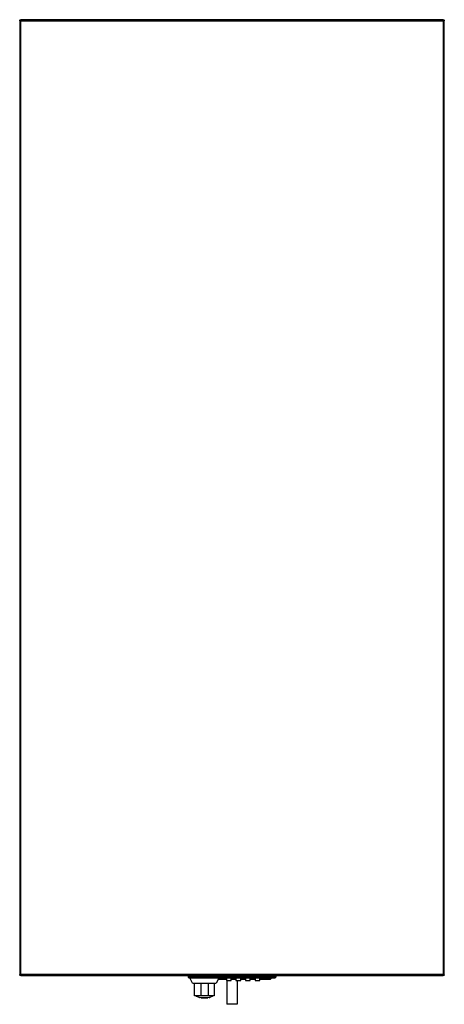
# Model space of a CAD drawing. Header units: millimetres. Extents: x 0 to 400, y -927 to 0.
import ezdxf

# ---------------------------------------------------------------- set-up
doc = ezdxf.new("R2010")
doc.units = ezdxf.units.MM
doc.header["$MEASUREMENT"] = 0
doc.layers.add('62 Storage', color=7, linetype='Continuous', lineweight=35)

# ---------------------------------------------------------------- blocks, each defined once
blk = doc.blocks.new('MACRO_0_049d78ea-9ccd-4e94-8467-a016a2c61994')
at = {"layer": '62 Storage', "color": 7, "linetype": 'Continuous', "lineweight": 25, "ltscale": 100}
for p, q in [((399, 0), (1, 0)), ((1, -1), (0, -1)), ((0, -1), (0, -899)), ((0.08, -0.62), (0.09, -0.58)), ((0.09, -0.58), (0.22, -0.38)), ((0.1, -0.58), (0.13, -0.5)), ((0.13, -0.5), (0.19, -0.43)), ((0.22, -0.38), (0.29, -0.29)), ((0.29, -0.29), (0.38, -0.22)), ((0.38, -0.22), (0.58, -0.09)), ((0.49, -0.15), (0.55, -0.11)), ((0.58, -0.09), (0.62, -0.08)), ((1, 0), (1, -1)), ((1, -1), (399, -1)), ((1, -899), (1, -1)), ((399, -1), (399, 0)), ((400, -1), (399, -1)), ((399, -1), (399, -899)), ((399.38, -0.08), (399.5, -0.13)), ((399.5, -0.13), (399.71, -0.29)), ((399.92, -0.62), (399.97, -0.78)), ((399.97, -0.78), (400, -1)), ((400, -899), (400, -1)), ((0.02, -899.18), (0, -899)), ((0, -899), (1, -899)), ((0.08, -899.38), (0.02, -899.18)), ((1, -899), (1, -900)), ((399, -899), (1, -899)), ((399, -899), (400, -899)), ((399, -900), (399, -899)), ((0.5, -899.87), (0.29, -899.71)), ((0.62, -899.92), (0.5, -899.87)), ((0.55, -899.89), (0.54, -899.89)), ((0.62, -899.92), (0.55, -899.89)), ((1, -900), (399, -900)), ((158.75, -900), (158.75, -901.5)), ((166.75, -901.5), (158.75, -901.5)), ((159.25, -902), (166.75, -902)), ((162.8, -907), (160.25, -902)), ((162.8, -907), (185.2, -907)), ((164.83, -919), (164.83, -907)), ((166.75, -900), (166.75, -901.5)), ((166.75, -901.5), (166.75, -902)), ((233.25, -901.5), (166.75, -901.5)), ((166.75, -902), (233.25, -902)), ((170.5, -907), (170.5, -919)), ((177.5, -907), (177.5, -919)), ((183.17, -907), (183.17, -919)), ((187.11, -903.58), (185.2, -907)), ((194.75, -903.58), (187.11, -903.58)), ((194.75, -902), (194.75, -904.5)), ((194.75, -904.5), (199.25, -904.5)), ((195, -904.5), (195, -927)), ((199.25, -904.5), (199.25, -902)), ((203.75, -903.58), (199.25, -903.58)), ((203.75, -902), (203.75, -904.5)), ((203.75, -904.5), (208.25, -904.5)), ((205, -904.5), (205, -927)), ((208.25, -904.5), (208.25, -902)), ((212.75, -903.58), (208.25, -903.58)), ((212.75, -902), (212.75, -904.5)), ((212.75, -904.5), (217.25, -904.5)), ((217.25, -904.5), (217.25, -902)), ((221.75, -903.58), (217.25, -903.58)), ((221.75, -902), (221.75, -904.5)), ((221.75, -904.5), (226.25, -904.5)), ((226.25, -904.5), (226.25, -902)), ((235.75, -903.52), (226.25, -903.58)), ((233.25, -900), (233.25, -901.5)), ((233.25, -902), (233.25, -901.5)), ((241.25, -901.5), (233.25, -901.5)), ((233.25, -902), (240.75, -902)), ((235.75, -902), (235.75, -903.52)), ((235.89, -903.51), (235.75, -903.52)), ((236.15, -903.44), (235.89, -903.51)), ((236.38, -903.3), (236.15, -903.44)), ((236.57, -903.1), (236.38, -903.3)), ((236.69, -902.86), (236.57, -903.1)), ((236.75, -902.6), (236.69, -902.86)), ((236.75, -902.52), (236.75, -902)), ((236.75, -902.52), (236.75, -902.6)), ((241.25, -900), (241.25, -901.5)), ((399.42, -899.91), (399.38, -899.92)), ((399.62, -899.78), (399.42, -899.91)), ((399.71, -899.71), (399.62, -899.78)), ((399.78, -899.62), (399.71, -899.71)), ((399.91, -899.42), (399.78, -899.62)), ((399.92, -899.38), (399.91, -899.42)), ((170.5, -919), (164.83, -919)), ((166.69, -919.55), (166.09, -919)), ((168.4, -920.42), (166.69, -919.55)), ((169, -920.59), (168.4, -920.42)), ((170.65, -920.79), (169.49, -920.66)), ((177.5, -919), (170.5, -919)), ((170.93, -920.8), (170.65, -920.79)), ((170.81, -920.79), (170.93, -920.8)), ((177.07, -920.8), (170.93, -920.8)), ((170.93, -920.8), (177.07, -920.8)), ((170.93, -920.8), (170.93, -920.8)), ((177.35, -920.79), (177.07, -920.8)), ((177.07, -920.8), (177.19, -920.79)), ((177.07, -920.8), (177.07, -920.8)), ((178.51, -920.66), (177.35, -920.79)), ((183.17, -919), (177.5, -919)), ((179.6, -920.42), (179, -920.59)), ((181.31, -919.55), (179.6, -920.42)), ((182, -919), (181.31, -919.55)), ((205, -927), (195, -927))]:
    blk.add_line(p, q, dxfattribs=at)
for points in [[(0, -1), (0.02, -0.82), (0.08, -0.62)], [(0.62, -0.08), (0.78, -0.03), (1, 0)], [(399, 0), (399.18, -0.02), (399.38, -0.08)], [(399.71, -0.29), (399.89, -0.55), (399.92, -0.62)], [(0.08, -899.38), (0.03, -899.22), (0, -899)], [(0.29, -899.71), (0.11, -899.45), (0.08, -899.38)], [(0.29, -899.71), (0.13, -899.5), (0.11, -899.46)], [(1, -900), (0.82, -899.98), (0.62, -899.92)], [(187.11, -903.58), (187.15, -903.17), (187.34, -902)], [(169, -920.55), (169.49, -920.66), (169.49, -920.66)], [(169.49, -920.66), (169.49, -920.66), (169, -920.55)], [(169, -920.59), (169, -920.59), (169, -920.55)], [(179, -920.55), (178.51, -920.66), (178.51, -920.66)], [(178.51, -920.66), (178.51, -920.66), (179, -920.55)], [(179, -920.55), (179, -920.59), (179, -920.59)]]:
    blk.add_lwpolyline(points, dxfattribs=at)
for centre, radius, start, end in [((1, -1), 1, 90, 180), ((399, -1), 1, 0, 90), ((1, -899), 1, 180, 270), ((399, -899), 1, 270, 0), ((159.25, -901.5), 0.5, 180, 270), ((240.75, -901.5), 0.5, 270, 0)]:
    blk.add_arc(centre, radius, start, end, dxfattribs=at)

msp = doc.modelspace()

# ---------------------------------------------------------------- block references
at = {"color": 7, "linetype": 'ByBlock'}
msp.add_blockref('MACRO_0_049d78ea-9ccd-4e94-8467-a016a2c61994', (0, 0), dxfattribs=at)

doc.saveas('drawing.dxf')
